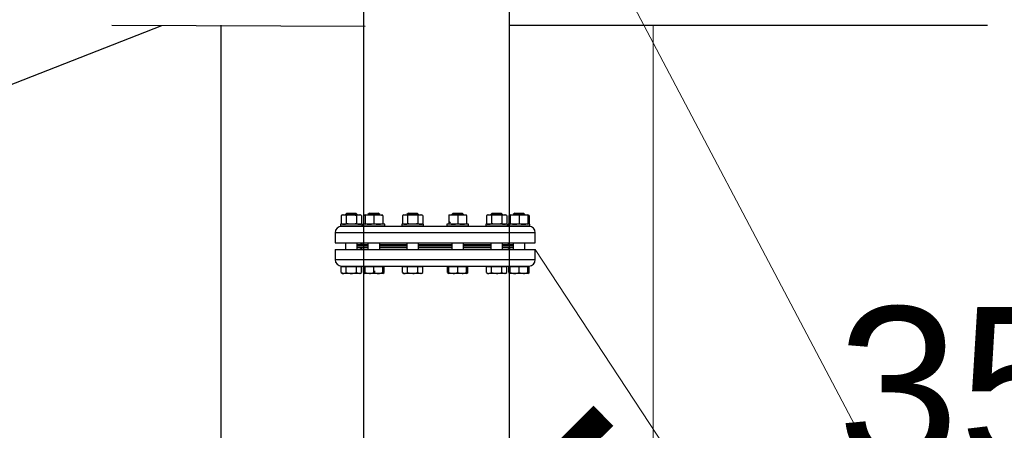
# Model space of a CAD drawing. Header units: millimetres. Extents: x -1722610 to 3896328, y -6858570 to -1329430.
# Tile 34 of 51: x 3103796 to 3105368, y -3464326 to -3463671. Entities that reach past the tile are written whole.
import ezdxf

# ---------------------------------------------------------------- set-up
doc = ezdxf.new("R2010")
doc.units = ezdxf.units.MM
doc.header["$PDMODE"] = 35
doc.header["$PDSIZE"] = 1
doc.layers.get('0').update_dxf_attribs({"lineweight": 5})
doc.layers.get('Defpoints').update_dxf_attribs({"lineweight": 5})
for name, color, linetype in [('00ID9380_-_WASHE', 7, 'Continuous'), ('91070253_-_SCREW', 7, 'Continuous'), ('91071505_-_GASKE', 7, 'Continuous'), ('91076273_-_NUT_M', 7, 'Continuous'), ('96836379_-_PRESS', 7, 'Continuous'), ('99058511_-_BLIND', 7, 'Continuous'), ('99110042_-_FLANG', 7, 'Continuous'), ('все', 7, 'Continuous')]:
    doc.layers.add(name, color=color, linetype=linetype)
doc.styles.get("Standard").update_dxf_attribs({"font": 'arial.ttf'})
doc.dimstyles.new('ISO-25', dxfattribs={"dimtxt": 2.5, "dimasz": 2.5, "dimexe": 1.25, "dimexo": 0.625, "dimtad": 1, "dimtxsty": 'Standard', "dimcen": 2.5, "dimadec": 0, "dimazin": 0, "dimtfac": 1, "dimtmove": 0, "dimatfit": 3, "dimfxl": 1, "dimarcsym": 0})

# ---------------------------------------------------------------- blocks, each defined once
blk = doc.blocks.new('_ArchTick')
at = {"color": 0, "linetype": 'ByBlock', "const_width": 0.15}
blk.add_lwpolyline([(-0.5, -0.5), (0.5, 0.5)], dxfattribs=at)
blk = doc.blocks.new('*D162')
at = {"color": 0, "lineweight": -2, "transparency": 16777216}
for p, q in [((3104577.5, -3464403.3), (3104577.4, -3464453.9)), ((3106225.1, -3464406), (3106225, -3464456.7)), ((3104577.4, -3464452.7), (3106225, -3464455.4))]:
    blk.add_line(p, q, dxfattribs=at)
at = {"layer": 'Defpoints', "color": 0, "lineweight": 0, "transparency": 16777216}
for p in [(3104577.5, -3464402.6), (3106225.1, -3464405.4), (3106225, -3464455.4)]:
    blk.add_point(p, dxfattribs=at)
at = {"color": 0, "lineweight": -2, "transparency": 16777216, "xscale": 300, "yscale": 300, "zscale": 300}
for p, rotation in [((3104577.4, -3464452.7), 179.9044291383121), ((3106225, -3464455.4), 359.9044291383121)]:
    blk.add_blockref('_ArchTick', p, dxfattribs=dict(at, rotation=rotation))
at = {"color": 0, "transparency": 16777216, "insert": (3105392.4, -3464256.3), "char_height": 250, "attachment_point": 5, "rotation": 359.9044}
blk.add_mtext('350', dxfattribs=at)

msp = doc.modelspace()

# ---------------------------------------------------------------- linework, layer by layer
at = {"lineweight": 25}
for p, q in [((3104577.3762, -3462776.2025), (3104577.3762, -3463695.8605)), ((3103943.1815, -3463679.8424), (3104347.2866, -3463681.6108)), ((3104577.3762, -3463679.8424), (3105340.8803, -3463679.8424))]:
    msp.add_line(p, q, dxfattribs=at)
at = {"color": 8, "linetype": 'Continuous', "lineweight": 13}
msp.add_line((3104483.5119, -3463995.2306), (3104480.9918, -3463992.7106), dxfattribs=at)
at = {"lineweight": 25}
for points in [[(3104344.9492, -3462776.6722), (3104344.9492, -3469284.3119)], [(3103412.1566, -3463919.1105), (3104022.6256, -3463680.1901)], [(3104117.2125, -3463679.8424), (3104117.2125, -3472896.5169)], [(3104577.3762, -3463695.8605), (3104577.3762, -3469284.3119)]]:
    msp.add_lwpolyline(points, dxfattribs=at)
for points in [[(3104618.9744, -3463350.3252), (3106456.3428, -3466832.8019)], [(3104807.0294, -3463679.8424), (3104807.0294, -3472896.5169)], [(3104618.9744, -3464037.9053), (3106456.3428, -3466832.8019)]]:
    msp.add_lwpolyline(points)
at = {"layer": '00ID9380_-_WASHE', "color": 7, "linetype": 'Continuous'}
for p, q in [((3104342.7363, -3463997.5043), (3104307.9727, -3463997.5043)), ((3104307.9727, -3463997.5043), (3104307.9727, -3464000.3229)), ((3104342.7363, -3464000.323), (3104307.9727, -3464000.3229)), ((3104342.7363, -3464000.323), (3104342.7363, -3463997.5043)), ((3104378.6046, -3463997.5043), (3104343.841, -3463997.5043)), ((3104343.841, -3463997.5043), (3104343.841, -3464000.323)), ((3104378.6046, -3464000.323), (3104343.841, -3464000.323)), ((3104378.6046, -3464000.323), (3104378.6046, -3463997.5043)), ((3104440.7303, -3463997.5043), (3104405.9668, -3463997.5043)), ((3104405.9668, -3463997.5043), (3104405.9668, -3464000.323)), ((3104440.7303, -3464000.323), (3104405.9668, -3464000.323)), ((3104440.7303, -3464000.323), (3104440.7303, -3463997.5043)), ((3104512.467, -3463997.5043), (3104477.7034, -3463997.5043)), ((3104477.7034, -3463997.5043), (3104477.7034, -3464000.323)), ((3104512.467, -3464000.323), (3104477.7034, -3464000.323)), ((3104512.467, -3464000.323), (3104512.467, -3463997.5043)), ((3104574.5927, -3463997.5044), (3104539.8291, -3463997.5043)), ((3104539.8291, -3463997.5043), (3104539.8291, -3464000.323)), ((3104574.5927, -3464000.323), (3104539.8291, -3464000.323)), ((3104574.5927, -3464000.323), (3104574.5927, -3463997.5044)), ((3104610.461, -3463997.5044), (3104575.6975, -3463997.5044)), ((3104575.6975, -3463997.5044), (3104575.6975, -3464000.323)), ((3104610.461, -3464000.323), (3104575.6975, -3464000.323)), ((3104610.461, -3464000.323), (3104610.461, -3463997.5044))]:
    msp.add_line(p, q, dxfattribs=at)
at = {"layer": '91070253_-_SCREW', "color": 7, "linetype": 'Continuous'}
for p, q in [((3104318.3078, -3463979.6527), (3104315.9589, -3463982.0016)), ((3104334.7501, -3463982.0016), (3104315.9589, -3463982.0016)), ((3104315.9589, -3463982.0016), (3104315.9589, -3463982.4714)), ((3104317.3998, -3463982.4714), (3104317.3998, -3463980.5608)), ((3104318.3078, -3463979.6527), (3104332.4012, -3463979.6527)), ((3104334.7501, -3463982.0016), (3104332.4012, -3463979.6527)), ((3104333.3093, -3463982.4714), (3104333.3093, -3463980.5608)), ((3104334.7501, -3463982.4714), (3104334.7501, -3463982.0016)), ((3104354.1762, -3463979.6527), (3104351.8273, -3463982.0016)), ((3104370.6184, -3463982.0016), (3104351.8273, -3463982.0016)), ((3104351.8273, -3463982.0016), (3104351.8273, -3463982.4714)), ((3104353.2681, -3463982.4714), (3104353.2681, -3463980.5608)), ((3104354.1762, -3463979.6527), (3104368.2695, -3463979.6527)), ((3104370.6184, -3463982.0016), (3104368.2695, -3463979.6527)), ((3104369.1776, -3463982.4714), (3104369.1776, -3463980.5608)), ((3104370.6184, -3463982.4714), (3104370.6184, -3463982.0016)), ((3104416.3019, -3463979.6527), (3104413.953, -3463982.0016)), ((3104432.7441, -3463982.0016), (3104413.953, -3463982.0016)), ((3104413.953, -3463982.0016), (3104413.953, -3463982.4714)), ((3104415.3938, -3463982.4714), (3104415.3938, -3463980.5608)), ((3104416.3019, -3463979.6527), (3104430.3952, -3463979.6527)), ((3104432.7441, -3463982.0016), (3104430.3952, -3463979.6527)), ((3104431.3033, -3463982.4714), (3104431.3033, -3463980.5608)), ((3104432.7441, -3463982.4714), (3104432.7441, -3463982.0016)), ((3104488.0385, -3463979.6528), (3104485.6896, -3463982.0017)), ((3104504.4808, -3463982.0017), (3104485.6896, -3463982.0017)), ((3104485.6896, -3463982.0017), (3104485.6896, -3463982.4714)), ((3104487.1304, -3463982.4714), (3104487.1304, -3463980.5608)), ((3104488.0385, -3463979.6528), (3104502.1319, -3463979.6528)), ((3104504.4808, -3463982.0017), (3104502.1319, -3463979.6528)), ((3104503.0399, -3463982.4714), (3104503.0399, -3463980.5609)), ((3104504.4808, -3463982.4714), (3104504.4808, -3463982.0017)), ((3104550.1643, -3463979.6528), (3104547.8154, -3463982.0017)), ((3104566.6065, -3463982.0017), (3104547.8154, -3463982.0017)), ((3104547.8154, -3463982.0017), (3104547.8154, -3463982.4715)), ((3104549.2562, -3463982.4715), (3104549.2562, -3463980.5609)), ((3104550.1643, -3463979.6528), (3104564.2576, -3463979.6528)), ((3104566.6065, -3463982.0017), (3104564.2576, -3463979.6528)), ((3104565.1657, -3463982.4715), (3104565.1657, -3463980.5609)), ((3104566.6065, -3463982.4715), (3104566.6065, -3463982.0017)), ((3104586.0326, -3463979.6528), (3104583.6837, -3463982.0017)), ((3104602.4748, -3463982.0017), (3104583.6837, -3463982.0017)), ((3104583.6837, -3463982.0017), (3104583.6837, -3463982.4715)), ((3104585.1245, -3463982.4715), (3104585.1245, -3463980.5609)), ((3104586.0326, -3463979.6528), (3104600.1259, -3463979.6528)), ((3104602.4748, -3463982.0017), (3104600.1259, -3463979.6528)), ((3104601.034, -3463982.4715), (3104601.034, -3463980.5609)), ((3104602.4748, -3463982.4715), (3104602.4748, -3463982.0017)), ((3104315.9589, -3464000.3229), (3104315.9589, -3464000.7927)), ((3104317.3997, -3464000.7927), (3104317.3997, -3464000.3229)), ((3104333.3093, -3464000.7927), (3104333.3093, -3464000.323)), ((3104334.7501, -3464000.7927), (3104334.7501, -3464000.323)), ((3104351.8273, -3464000.323), (3104351.8273, -3464000.7927)), ((3104353.2681, -3464000.7927), (3104353.2681, -3464000.323)), ((3104369.1776, -3464000.7927), (3104369.1776, -3464000.323)), ((3104370.6184, -3464000.7927), (3104370.6184, -3464000.323)), ((3104413.953, -3464000.323), (3104413.953, -3464000.7928)), ((3104415.3938, -3464000.7928), (3104415.3938, -3464000.323)), ((3104431.3033, -3464000.7928), (3104431.3033, -3464000.323)), ((3104432.7441, -3464000.7928), (3104432.7441, -3464000.323)), ((3104485.6896, -3464000.323), (3104485.6896, -3464000.7928)), ((3104487.1304, -3464000.7928), (3104487.1304, -3464000.323)), ((3104503.0399, -3464000.7928), (3104503.0399, -3464000.323)), ((3104504.4807, -3464000.7928), (3104504.4807, -3464000.323)), ((3104547.8154, -3464000.323), (3104547.8154, -3464000.7928)), ((3104549.2562, -3464000.7928), (3104549.2562, -3464000.323)), ((3104565.1657, -3464000.7928), (3104565.1657, -3464000.323)), ((3104566.6065, -3464000.7928), (3104566.6065, -3464000.323)), ((3104583.6837, -3464000.323), (3104583.6837, -3464000.7928)), ((3104585.1245, -3464000.7928), (3104585.1245, -3464000.323)), ((3104601.034, -3464000.7928), (3104601.034, -3464000.323)), ((3104602.4748, -3464000.7928), (3104602.4748, -3464000.323)), ((3104315.9589, -3464027.1003), (3104315.9589, -3464037.9052)), ((3104334.75, -3464037.9052), (3104334.75, -3464027.1003)), ((3104351.8272, -3464027.1003), (3104351.8272, -3464037.9052)), ((3104370.6184, -3464037.9052), (3104370.6184, -3464027.1003)), ((3104413.953, -3464027.1003), (3104413.953, -3464037.9052)), ((3104432.7441, -3464037.9052), (3104432.7441, -3464027.1003)), ((3104485.6896, -3464027.1003), (3104485.6896, -3464037.9052)), ((3104504.4807, -3464037.9052), (3104504.4807, -3464027.1004)), ((3104547.8154, -3464027.1004), (3104547.8154, -3464037.9053)), ((3104566.6065, -3464037.9053), (3104566.6065, -3464027.1004)), ((3104583.6837, -3464027.1004), (3104583.6837, -3464037.9053)), ((3104602.4748, -3464037.9053), (3104602.4748, -3464027.1004)), ((3104309.0809, -3464074.6984), (3104309.0809, -3464064.6825)), ((3104309.0809, -3464064.6825), (3104317.2177, -3464064.6825)), ((3104312.1114, -3464064.2128), (3104317.1323, -3464064.2128)), ((3104312.1114, -3464064.2128), (3104312.1114, -3464064.6825)), ((3104317.2177, -3464074.6984), (3104317.2177, -3464064.6825)), ((3104317.2177, -3464064.6825), (3104333.4913, -3464064.6825)), ((3104333.4913, -3464074.6984), (3104333.4913, -3464064.6825)), ((3104333.4913, -3464064.6825), (3104341.6281, -3464064.6825)), ((3104338.5975, -3464064.6825), (3104338.5975, -3464064.2128)), ((3104341.6281, -3464074.6985), (3104341.6281, -3464064.6825)), ((3104344.9492, -3464074.6985), (3104344.9492, -3464064.6825)), ((3104344.9492, -3464064.6825), (3104347.1295, -3464064.6825)), ((3104347.1294, -3464074.6985), (3104347.1295, -3464064.6825)), ((3104347.1295, -3464064.6825), (3104361.2228, -3464064.6826)), ((3104347.9798, -3464064.2128), (3104347.9798, -3464064.6825)), ((3104348.1211, -3464064.2128), (3104359.2929, -3464064.2128)), ((3104361.2228, -3464074.6985), (3104361.2228, -3464064.6826)), ((3104361.2228, -3464064.6826), (3104375.3161, -3464064.6826)), ((3104374.4658, -3464064.6826), (3104374.4658, -3464064.2128)), ((3104375.3161, -3464064.6826), (3104377.4964, -3464064.6826)), ((3104375.3161, -3464074.6985), (3104375.3161, -3464064.6826)), ((3104377.4964, -3464074.6985), (3104377.4964, -3464064.6826)), ((3104407.0749, -3464074.6985), (3104407.0749, -3464064.6826)), ((3104407.0749, -3464064.6826), (3104415.2117, -3464064.6826)), ((3104410.1055, -3464064.2128), (3104410.1055, -3464064.6826)), ((3104412.9671, -3464064.2128), (3104428.228, -3464064.2128)), ((3104415.2117, -3464074.6985), (3104415.2117, -3464064.6826)), ((3104415.2117, -3464064.6826), (3104431.4853, -3464064.6826)), ((3104431.4853, -3464074.6985), (3104431.4853, -3464064.6826)), ((3104431.4853, -3464064.6826), (3104439.6221, -3464064.6826)), ((3104436.5916, -3464064.6826), (3104436.5916, -3464064.2128)), ((3104439.6221, -3464074.6985), (3104439.6221, -3464064.6826)), ((3104478.8116, -3464074.6985), (3104478.8116, -3464064.6826)), ((3104478.8116, -3464064.6826), (3104480.9918, -3464064.6826)), ((3104480.9918, -3464074.6985), (3104480.9918, -3464064.6826)), ((3104480.9918, -3464064.6826), (3104495.0852, -3464064.6826)), ((3104481.8421, -3464064.2128), (3104481.8421, -3464064.6826)), ((3104490.2057, -3464064.2128), (3104505.4666, -3464064.2128)), ((3104495.0852, -3464074.6985), (3104495.0852, -3464064.6826)), ((3104495.0852, -3464064.6826), (3104509.1785, -3464064.6826)), ((3104508.3282, -3464064.6826), (3104508.3282, -3464064.2128)), ((3104509.1785, -3464074.6985), (3104509.1785, -3464064.6826)), ((3104509.1785, -3464064.6826), (3104511.3588, -3464064.6826)), ((3104511.3587, -3464074.6985), (3104511.3588, -3464064.6826)), ((3104540.9373, -3464074.6985), (3104540.9373, -3464064.6826)), ((3104540.9373, -3464064.6826), (3104549.0741, -3464064.6826)), ((3104543.9679, -3464064.2128), (3104543.9679, -3464064.6826)), ((3104549.0741, -3464074.6985), (3104549.0741, -3464064.6826)), ((3104549.0741, -3464064.6826), (3104565.3477, -3464064.6826)), ((3104559.1408, -3464064.2128), (3104570.3126, -3464064.2128)), ((3104565.3477, -3464074.6985), (3104565.3477, -3464064.6826)), ((3104565.3477, -3464064.6826), (3104573.4845, -3464064.6826)), ((3104570.4539, -3464064.6826), (3104570.4539, -3464064.2128)), ((3104573.4845, -3464074.6985), (3104573.4845, -3464064.6826)), ((3104576.8056, -3464074.6985), (3104576.8056, -3464064.6826)), ((3104576.8056, -3464064.6826), (3104578.9859, -3464064.6826)), ((3104578.9859, -3464074.6985), (3104578.9859, -3464064.6826)), ((3104578.9859, -3464064.6826), (3104593.0792, -3464064.6826)), ((3104579.8362, -3464064.2128), (3104579.8362, -3464064.6826)), ((3104593.0792, -3464074.6985), (3104593.0792, -3464064.6826)), ((3104593.0792, -3464064.6826), (3104607.1726, -3464064.6826)), ((3104601.3014, -3464064.2129), (3104606.3223, -3464064.2129)), ((3104606.3223, -3464064.6826), (3104606.3223, -3464064.2129)), ((3104607.1726, -3464074.6985), (3104607.1726, -3464064.6826)), ((3104607.1726, -3464064.6826), (3104609.3528, -3464064.6826)), ((3104609.3528, -3464074.6985), (3104609.3528, -3464064.6826)), ((3104309.0809, -3464074.6984), (3104313.1493, -3464075.9572)), ((3104309.0809, -3464074.6984), (3104311.2611, -3464075.9572)), ((3104311.2611, -3464075.9572), (3104313.1493, -3464075.9572)), ((3104325.3545, -3464075.9572), (3104313.1493, -3464075.9572)), ((3104337.5597, -3464075.9572), (3104325.3545, -3464075.9572)), ((3104333.4913, -3464074.6984), (3104337.5597, -3464075.9572)), ((3104339.4478, -3464075.9572), (3104337.5597, -3464075.9572)), ((3104339.4478, -3464075.9572), (3104341.6281, -3464074.6985)), ((3104344.9492, -3464074.6985), (3104347.1294, -3464075.9572)), ((3104347.1294, -3464074.6985), (3104354.1761, -3464075.9572)), ((3104347.1294, -3464075.9572), (3104347.1294, -3464074.6985)), ((3104354.1761, -3464075.9572), (3104347.1294, -3464075.9572)), ((3104368.2695, -3464075.9572), (3104354.1761, -3464075.9572)), ((3104375.3161, -3464075.9572), (3104368.2695, -3464075.9572)), ((3104375.3161, -3464075.9572), (3104377.4964, -3464074.6985)), ((3104375.3161, -3464074.6985), (3104375.3161, -3464075.9572)), ((3104407.0749, -3464074.6985), (3104411.1433, -3464075.9572)), ((3104407.0749, -3464074.6985), (3104409.2552, -3464075.9572)), ((3104409.2552, -3464075.9572), (3104411.1433, -3464075.9572)), ((3104423.3485, -3464075.9572), (3104411.1433, -3464075.9572)), ((3104415.2117, -3464074.6985), (3104423.3485, -3464075.9572)), ((3104435.5537, -3464075.9572), (3104423.3485, -3464075.9572)), ((3104437.4419, -3464075.9572), (3104435.5537, -3464075.9572)), ((3104437.4419, -3464075.9572), (3104439.6221, -3464074.6985)), ((3104478.8116, -3464074.6985), (3104480.6537, -3464075.2684)), ((3104478.8116, -3464074.6985), (3104480.9918, -3464075.9573)), ((3104480.9918, -3464075.9573), (3104480.9918, -3464074.6985)), ((3104480.9918, -3464074.6985), (3104488.0385, -3464075.9573)), ((3104488.0385, -3464075.9573), (3104480.9918, -3464075.9573)), ((3104502.1318, -3464075.9573), (3104488.0385, -3464075.9573)), ((3104495.0852, -3464074.6985), (3104502.1318, -3464075.9573)), ((3104509.1785, -3464075.9573), (3104502.1318, -3464075.9573)), ((3104509.1785, -3464074.6985), (3104509.1785, -3464075.9573)), ((3104509.1785, -3464075.9573), (3104511.3587, -3464074.6985)), ((3104540.9373, -3464074.6985), (3104543.1176, -3464075.9573)), ((3104543.1176, -3464075.9573), (3104545.0057, -3464075.9573)), ((3104557.2109, -3464075.9573), (3104545.0057, -3464075.9573)), ((3104549.0741, -3464074.6985), (3104557.2109, -3464075.9573)), ((3104569.4161, -3464075.9573), (3104557.2109, -3464075.9573)), ((3104565.3477, -3464074.6985), (3104569.4161, -3464075.9573)), ((3104571.3042, -3464075.9573), (3104569.4161, -3464075.9573)), ((3104571.3042, -3464075.9573), (3104573.4845, -3464074.6985)), ((3104576.8056, -3464074.6985), (3104578.6477, -3464075.2685)), ((3104576.8056, -3464074.6985), (3104578.9859, -3464075.9573)), ((3104578.9859, -3464075.9573), (3104578.9859, -3464074.6985)), ((3104586.0325, -3464075.9573), (3104578.9859, -3464075.9573)), ((3104600.1259, -3464075.9573), (3104586.0325, -3464075.9573)), ((3104593.0792, -3464074.6985), (3104600.1259, -3464075.9573)), ((3104607.1726, -3464075.9573), (3104600.1259, -3464075.9573)), ((3104607.1726, -3464074.6985), (3104607.1726, -3464075.9573)), ((3104607.1726, -3464075.9573), (3104609.3528, -3464074.6985))]:
    msp.add_line(p, q, dxfattribs=at)
for centre, radius, start, end in [((3104312.9183, -3464068.0066), 7.954, 271.6642191, 302.7199909), ((3104337.3287, -3464068.0066), 7.954, 271.6642191, 302.7199909), ((3104349.2494, -3464068.0039), 7.9567, 237.2853937, 251.2443556), ((3104353.9284, -3464054.2174), 21.7413, 270.6527336, 289.603387), ((3104368.518, -3464054.2124), 21.7463, 250.3987742, 269.3450304), ((3104367.9071, -3464053.5754), 22.3848, 270.9275234, 289.3285972), ((3104373.197, -3464068.0066), 7.954, 288.3581519, 302.7199909), ((3104410.9123, -3464068.0066), 7.954, 271.6642191, 302.7199909), ((3104435.7856, -3464068.0039), 7.9567, 237.2853937, 268.3303214), ((3104435.2158, -3464067.6609), 8.3032, 272.3326737, 302.0515364), ((3104487.7908, -3464054.2174), 21.7413, 270.6527336, 289.603387), ((3104501.8842, -3464054.2174), 21.7413, 270.6527336, 289.603387), ((3104507.0585, -3464068.004), 7.9567, 285.5232282, 302.7145689), ((3104545.3437, -3464067.661), 8.3032, 237.9484262, 267.6672888), ((3104544.7739, -3464068.004), 7.9567, 271.6696411, 302.7145689), ((3104569.1851, -3464068.0067), 7.954, 271.6642191, 302.7199909), ((3104586.3949, -3464053.5755), 22.3848, 250.6713653, 269.0724392), ((3104585.784, -3464054.2125), 21.7463, 270.6549322, 289.6011883), ((3104599.8782, -3464054.2175), 21.7413, 270.6527336, 289.603387), ((3104605.0534, -3464068.0067), 7.954, 288.3581519, 302.7199909)]:
    msp.add_arc(centre, radius, start, end, dxfattribs=at)
for points, knots in [([(3104317.2177, -3464074.6984), (3104318.5334, -3464075.0782), (3104319.8663, -3464075.3945), (3104321.9047, -3464075.7255), (3104322.5919, -3464075.8118), (3104323.9765, -3464075.928), (3104324.6666, -3464075.9572), (3104325.3545, -3464075.9572)], [0, 0, 0, 0, 0.5, 0.5, 0.75, 0.75, 1, 1, 1, 1]), ([(3104325.3545, -3464075.9572), (3104326.7295, -3464075.9572), (3104328.0955, -3464075.839), (3104330.1332, -3464075.5104), (3104330.8109, -3464075.376), (3104332.1618, -3464075.0648), (3104332.8296, -3464074.8895), (3104333.4913, -3464074.6984)], [0, 0, 0, 0, 0.5, 0.5, 0.75, 0.75, 1, 1, 1, 1]), ([(3104423.3485, -3464075.9572), (3104424.0391, -3464075.9572), (3104424.7327, -3464075.9275), (3104426.1049, -3464075.8124), (3104426.7864, -3464075.7271), (3104428.8188, -3464075.3982), (3104430.1576, -3464075.0818), (3104431.4853, -3464074.6985)], [0, 0, 0, 0, 0.25, 0.25, 0.5, 0.5, 1, 1, 1, 1]), ([(3104557.2109, -3464075.9573), (3104557.9014, -3464075.9573), (3104558.5951, -3464075.9275), (3104559.9673, -3464075.8124), (3104560.6487, -3464075.7271), (3104562.6811, -3464075.3982), (3104564.0199, -3464075.0818), (3104565.3477, -3464074.6985)], [0, 0, 0, 0, 0.25, 0.25, 0.5, 0.5, 1, 1, 1, 1])]:
    msp.add_open_spline(points, degree=3, knots=knots, dxfattribs=at)
at = {"layer": '91071505_-_GASKE', "color": 7, "linetype": 'Continuous'}
for p, q in [((3104351.8272, -3464032.2679), (3104334.75, -3464032.2679)), ((3104351.8272, -3464035.0865), (3104334.75, -3464035.0865)), ((3104413.953, -3464032.2679), (3104370.6184, -3464032.2679)), ((3104413.953, -3464035.0866), (3104370.6184, -3464035.0865)), ((3104485.6896, -3464032.2679), (3104432.7441, -3464032.2679)), ((3104485.6896, -3464035.0866), (3104432.7441, -3464035.0866)), ((3104547.8154, -3464032.2679), (3104504.4807, -3464032.2679)), ((3104547.8154, -3464035.0866), (3104504.4807, -3464035.0866)), ((3104583.6837, -3464032.2679), (3104566.6065, -3464032.2679)), ((3104583.6837, -3464035.0866), (3104566.6065, -3464035.0866))]:
    msp.add_line(p, q, dxfattribs=at)
at = {"layer": '91076273_-_NUT_M', "color": 7, "linetype": 'Continuous'}
for p, q in [((3104311.2729, -3463982.4714), (3104309.0809, -3463983.7369)), ((3104309.0809, -3463983.7369), (3104309.0809, -3463996.2387)), ((3104311.2729, -3463982.4714), (3104339.4361, -3463982.4714)), ((3104317.2177, -3463983.7369), (3104317.2177, -3463996.2387)), ((3104333.4913, -3463983.7369), (3104333.4913, -3463996.2387)), ((3104341.6281, -3463983.7369), (3104339.4361, -3463982.4714)), ((3104341.6281, -3463983.7369), (3104341.6281, -3463996.2387)), ((3104347.1412, -3463982.4714), (3104344.9492, -3463983.7369)), ((3104344.9492, -3463983.7369), (3104344.9492, -3463996.2387)), ((3104347.1295, -3463983.7369), (3104347.1295, -3463996.2387)), ((3104347.1412, -3463982.4714), (3104375.3044, -3463982.4714)), ((3104361.2228, -3463983.7369), (3104361.2228, -3463996.2387)), ((3104375.3162, -3463983.7369), (3104375.3162, -3463996.2387)), ((3104409.267, -3463982.4714), (3104407.075, -3463983.737)), ((3104407.075, -3463983.737), (3104407.075, -3463996.2388)), ((3104409.267, -3463982.4714), (3104437.4302, -3463982.4714)), ((3104415.2118, -3463983.737), (3104415.2118, -3463996.2388)), ((3104431.4854, -3463983.737), (3104431.4854, -3463996.2388)), ((3104439.6222, -3463983.737), (3104437.4302, -3463982.4714)), ((3104439.6222, -3463983.737), (3104439.6221, -3463996.2388)), ((3104480.9918, -3463982.4782), (3104480.9918, -3463983.737)), ((3104480.9918, -3463983.737), (3104480.9918, -3463996.2388)), ((3104481.0036, -3463982.4714), (3104509.1668, -3463982.4714)), ((3104495.0852, -3463983.737), (3104495.0852, -3463996.2388)), ((3104509.1785, -3463982.4782), (3104509.1668, -3463982.4714)), ((3104509.1785, -3463983.737), (3104509.1785, -3463982.4782)), ((3104509.1785, -3463983.737), (3104509.1785, -3463996.2388)), ((3104543.1293, -3463982.4715), (3104540.9373, -3463983.737)), ((3104540.9373, -3463983.737), (3104540.9373, -3463996.2388)), ((3104543.1293, -3463982.4715), (3104571.2925, -3463982.4715)), ((3104549.0741, -3463983.737), (3104549.0741, -3463996.2388)), ((3104565.3477, -3463983.737), (3104565.3477, -3463996.2388)), ((3104573.4845, -3463983.737), (3104571.2925, -3463982.4715)), ((3104573.4845, -3463983.737), (3104573.4845, -3463996.2388)), ((3104578.9976, -3463982.4715), (3104576.8057, -3463983.737)), ((3104576.8057, -3463983.737), (3104576.8057, -3463996.2388)), ((3104578.9859, -3463983.737), (3104578.9859, -3463996.2388)), ((3104578.9976, -3463982.4715), (3104607.1608, -3463982.4715)), ((3104593.0792, -3463983.737), (3104593.0792, -3463996.2388)), ((3104609.3528, -3463983.737), (3104607.1608, -3463982.4715)), ((3104607.1726, -3463983.737), (3104607.1726, -3463982.4783)), ((3104607.1726, -3463983.737), (3104607.1726, -3463996.2388)), ((3104609.3528, -3463983.737), (3104609.3528, -3463996.2388)), ((3104309.0809, -3463996.2387), (3104311.2729, -3463997.5043)), ((3104339.4361, -3463997.5043), (3104341.6281, -3463996.2387)), ((3104344.9492, -3463996.2387), (3104347.1412, -3463997.5043)), ((3104407.075, -3463996.2388), (3104409.267, -3463997.5043)), ((3104437.4302, -3463997.5043), (3104439.6221, -3463996.2388)), ((3104480.9918, -3463996.2388), (3104480.9918, -3463997.4975)), ((3104480.9918, -3463997.4975), (3104481.0036, -3463997.5043)), ((3104509.1668, -3463997.5043), (3104509.1785, -3463997.4976)), ((3104509.1785, -3463997.4976), (3104509.1785, -3463996.2388)), ((3104540.9373, -3463996.2388), (3104543.1293, -3463997.5044)), ((3104571.2925, -3463997.5044), (3104573.4845, -3463996.2388)), ((3104576.8057, -3463996.2388), (3104578.9976, -3463997.5044)), ((3104607.1608, -3463997.5044), (3104609.3528, -3463996.2388)), ((3104607.1726, -3463997.4976), (3104607.1726, -3463996.2388))]:
    msp.add_line(p, q, dxfattribs=at)
for centre, radius, start, end in [((3104313.1493, -3463989.7779), 7.2832, 56.0411488, 123.9588137), ((3104337.5597, -3463989.7779), 7.2832, 56.0411488, 123.9588137), ((3104349.0176, -3463989.7537), 7.2631, 111.1503466, 124.0656241), ((3104354.1761, -3464003.0093), 20.5202, 69.9157323, 110.0842303), ((3104354.1761, -3464002.9643), 20.4779, 98.4269705, 110.1274818), ((3104368.2695, -3464002.9643), 20.4779, 69.8724808, 110.1274818), ((3104368.2695, -3464003.0093), 20.5202, 69.9157323, 84.4012431), ((3104411.1434, -3463989.778), 7.2832, 56.0411488, 123.9588137), ((3104435.5538, -3463989.7537), 7.2631, 55.9343385, 124.0656241), ((3104488.0385, -3464003.0093), 20.5202, 69.9157323, 110.0842303), ((3104502.1319, -3464003.0093), 20.5202, 69.9157323, 110.0842303), ((3104545.0057, -3463989.7538), 7.2631, 55.9343385, 124.0656241), ((3104569.4161, -3463989.778), 7.2832, 56.0411488, 123.9588137), ((3104580.8741, -3463989.778), 7.2832, 105.2207005, 123.9588137), ((3104586.0326, -3464002.9643), 20.4779, 69.8724808, 110.1274818), ((3104586.0326, -3464003.0094), 20.5202, 96.6617686, 110.0842303), ((3104600.1259, -3464003.0094), 20.5202, 69.9157323, 110.0842303), ((3104600.1259, -3464002.9644), 20.4779, 69.8724808, 83.3258722), ((3104605.2844, -3463989.778), 7.2832, 56.0411488, 74.7204254), ((3104313.1493, -3463990.1977), 7.2832, 236.0411488, 303.9588137), ((3104337.5597, -3463990.1977), 7.2832, 236.0411488, 303.9588137), ((3104349.0176, -3463990.222), 7.2631, 235.9343385, 248.8496159), ((3104354.1762, -3463977.0114), 20.4779, 249.8724808, 263.3258722), ((3104354.1762, -3463976.9664), 20.5202, 249.9157323, 290.0842303), ((3104368.2695, -3463977.0114), 20.4779, 249.8724808, 290.1274818), ((3104368.2695, -3463976.9664), 20.5202, 276.6298982, 290.0842303), ((3104411.1434, -3463990.1978), 7.2832, 236.0411488, 303.9588137), ((3104435.5538, -3463990.222), 7.2631, 235.9343385, 304.0656241), ((3104488.0385, -3463976.9664), 20.5202, 249.9157323, 263.3381939), ((3104488.0385, -3463976.9664), 20.5202, 249.9157323, 290.0842303), ((3104502.1319, -3463976.9664), 20.5202, 249.9157323, 290.0842303), ((3104502.1319, -3463976.9664), 20.5202, 276.6298982, 290.0842303), ((3104545.0057, -3463990.222), 7.2631, 235.9343385, 304.0656241), ((3104569.4161, -3463990.1978), 7.2832, 236.0411488, 303.9588137), ((3104580.8741, -3463990.1978), 7.2832, 236.0411488, 254.779262), ((3104586.0326, -3463977.0115), 20.4779, 249.8724808, 290.1274818), ((3104586.0326, -3463976.9665), 20.5202, 249.9157323, 263.3381939), ((3104600.1259, -3463976.9665), 20.5202, 249.9157323, 290.0842303), ((3104600.1259, -3463977.0115), 20.4779, 276.6740904, 290.1274818), ((3104605.2844, -3463990.1978), 7.2832, 285.2795372, 303.9588137)]:
    msp.add_arc(centre, radius, start, end, dxfattribs=at)
for points, knots in [([(3104333.4913, -3463983.7369), (3104332.176, -3463983.3572), (3104330.8435, -3463983.041), (3104328.8057, -3463982.7101), (3104328.1187, -3463982.6238), (3104326.7346, -3463982.5075), (3104326.0447, -3463982.4782), (3104323.9816, -3463982.478), (3104322.6151, -3463982.5961), (3104320.5767, -3463982.9248), (3104319.8989, -3463983.0592), (3104318.5476, -3463983.3704), (3104317.8796, -3463983.5459), (3104317.2177, -3463983.7369)], [0, 0, 0, 0, 0.25, 0.25, 0.375, 0.375, 0.5, 0.5, 0.75, 0.75, 0.875, 0.875, 1, 1, 1, 1]), ([(3104431.4854, -3463983.737), (3104430.1568, -3463983.3534), (3104428.8185, -3463983.0373), (3104426.1141, -3463982.5994), (3104424.7477, -3463982.4791), (3104422.6723, -3463982.4778), (3104421.9773, -3463982.5072), (3104420.6025, -3463982.6219), (3104419.9197, -3463982.7071), (3104417.8834, -3463983.0361), (3104416.542, -3463983.353), (3104415.2118, -3463983.737)], [0, 0, 0, 0, 0.25, 0.25, 0.5, 0.5, 0.625, 0.625, 0.75, 0.75, 1, 1, 1, 1]), ([(3104565.3477, -3463983.737), (3104564.0191, -3463983.3535), (3104562.6809, -3463983.0374), (3104559.9764, -3463982.5995), (3104558.61, -3463982.4791), (3104556.5347, -3463982.4778), (3104555.8397, -3463982.5072), (3104554.4648, -3463982.622), (3104553.782, -3463982.7071), (3104551.7457, -3463983.0361), (3104550.4044, -3463983.353), (3104549.0741, -3463983.737)], [0, 0, 0, 0, 0.25, 0.25, 0.5, 0.5, 0.625, 0.625, 0.75, 0.75, 1, 1, 1, 1]), ([(3104333.4913, -3463996.2387), (3104332.176, -3463996.6184), (3104330.8435, -3463996.9346), (3104328.8057, -3463997.2655), (3104328.1187, -3463997.3519), (3104326.7346, -3463997.4681), (3104326.0447, -3463997.4974), (3104323.9816, -3463997.4976), (3104322.6151, -3463997.3795), (3104320.5767, -3463997.0509), (3104319.8989, -3463996.9164), (3104318.5476, -3463996.6052), (3104317.8796, -3463996.4298), (3104317.2177, -3463996.2387)], [0, 0, 0, 0, 0.25, 0.25, 0.375, 0.375, 0.5, 0.5, 0.75, 0.75, 0.875, 0.875, 1, 1, 1, 1]), ([(3104431.4854, -3463996.2388), (3104430.1568, -3463996.6223), (3104428.8185, -3463996.9384), (3104426.114, -3463997.3763), (3104424.7477, -3463997.4966), (3104422.6723, -3463997.498), (3104421.9773, -3463997.4685), (3104420.6025, -3463997.3538), (3104419.9196, -3463997.2686), (3104417.8834, -3463996.9396), (3104416.542, -3463996.6228), (3104415.2118, -3463996.2388)], [0, 0, 0, 0, 0.25, 0.25, 0.5, 0.5, 0.625, 0.625, 0.75, 0.75, 1, 1, 1, 1]), ([(3104565.3477, -3463996.2388), (3104564.0191, -3463996.6223), (3104562.6809, -3463996.9384), (3104559.9764, -3463997.3763), (3104558.61, -3463997.4967), (3104556.5347, -3463997.498), (3104555.8397, -3463997.4686), (3104554.4648, -3463997.3539), (3104553.782, -3463997.2687), (3104551.7457, -3463996.9397), (3104550.4044, -3463996.6228), (3104549.0741, -3463996.2388)], [0, 0, 0, 0, 0.25, 0.25, 0.5, 0.5, 0.625, 0.625, 0.75, 0.75, 1, 1, 1, 1])]:
    msp.add_open_spline(points, degree=3, knots=knots, dxfattribs=at)
at = {"layer": '96836379_-_PRESS', "color": 7, "linetype": 'Continuous'}
for p, q in [((3104334.75, -3464029.919), (3104351.8272, -3464029.919)), ((3104370.6184, -3464029.919), (3104413.953, -3464029.919)), ((3104432.7441, -3464029.919), (3104485.6896, -3464029.919)), ((3104504.4807, -3464029.919), (3104547.8154, -3464029.919)), ((3104566.6065, -3464029.919), (3104583.6837, -3464029.919))]:
    msp.add_line(p, q, dxfattribs=at)
at = {"layer": '99058511_-_BLIND', "color": 7, "linetype": 'Continuous'}
for p, q in [((3104299.4593, -3464037.9052), (3104618.9744, -3464037.9053)), ((3104299.4593, -3464037.9052), (3104299.4593, -3464053.8776)), ((3104618.9744, -3464053.8777), (3104618.9744, -3464037.9053)), ((3104299.4593, -3464053.8776), (3104618.9744, -3464053.8777)), ((3104309.7944, -3464064.2128), (3104312.1114, -3464064.2128)), ((3104317.1323, -3464064.2128), (3104347.9798, -3464064.2128)), ((3104359.2929, -3464064.2128), (3104413.2013, -3464064.2128)), ((3104428.228, -3464064.2128), (3104490.2057, -3464064.2128)), ((3104505.2324, -3464064.2128), (3104559.1408, -3464064.2128)), ((3104570.4539, -3464064.2128), (3104601.3014, -3464064.2129)), ((3104606.3223, -3464064.2129), (3104608.6393, -3464064.2129))]:
    msp.add_line(p, q, dxfattribs=at)
for centre, radius, start, end in [((3104346.4371, -3464044.9519), 9.8653, 90, 134.4152899), ((3104571.9966, -3464044.9519), 9.8653, 45.5846727, 89.9999813), ((3104309.7944, -3464053.8776), 10.3351, 179.9999813, 269.9999813), ((3104608.6393, -3464053.8777), 10.3351, 269.9999813, 359.9999813)]:
    msp.add_arc(centre, radius, start, end, dxfattribs=at)
at = {"layer": '99110042_-_FLANG', "color": 7, "linetype": 'Continuous'}
for p, q in [((3104608.6393, -3464000.7928), (3104309.7944, -3464000.7927)), ((3104618.9744, -3464011.1279), (3104299.4593, -3464011.1278)), ((3104299.4593, -3464011.1278), (3104299.4593, -3464027.1003)), ((3104618.9744, -3464027.1004), (3104618.9744, -3464011.1279)), ((3104299.4593, -3464027.1003), (3104618.9744, -3464027.1004))]:
    msp.add_line(p, q, dxfattribs=at)
for centre, radius, start, end in [((3104309.7944, -3464011.1278), 10.3351, 90, 179.9999813), ((3104608.6393, -3464011.1279), 10.3351, 359.9999813, 89.9999813), ((3104346.4371, -3464020.0536), 9.8653, 225.5846727, 269.9999813), ((3104571.9966, -3464020.0537), 9.8653, 269.9999813, 314.4152899)]:
    msp.add_arc(centre, radius, start, end, dxfattribs=at)
at = {"layer": 'все', "linetype": 'Continuous', "lineweight": 13}
msp.add_line((3104362.5501, -3464071.6631), (3104362.5501, -3464075.9572), dxfattribs=at)

# ---------------------------------------------------------------- dimensions: what is measured, and where the dimension line sits
dim = msp.add_linear_dim(base=(3106224.9849, -3464455.4424), p1=(3104577.4596, -3464402.6487), p2=(3106225.0683, -3464405.3969), angle=359.9044291, text='350', dimstyle='ISO-25', override={"dimtxt": 250, "dimasz": 300, "dimgap": 70, "dimblk1": 'ArchTick', "dimblk2": 'ArchTick', "dimsah": 1})
dim.commit()
dim.dimension.update_dxf_attribs({"geometry": '*D162', "text_midpoint": (3105392.0445, -3464454.053), "dimtype": 161})

doc.saveas('drawing.dxf')
